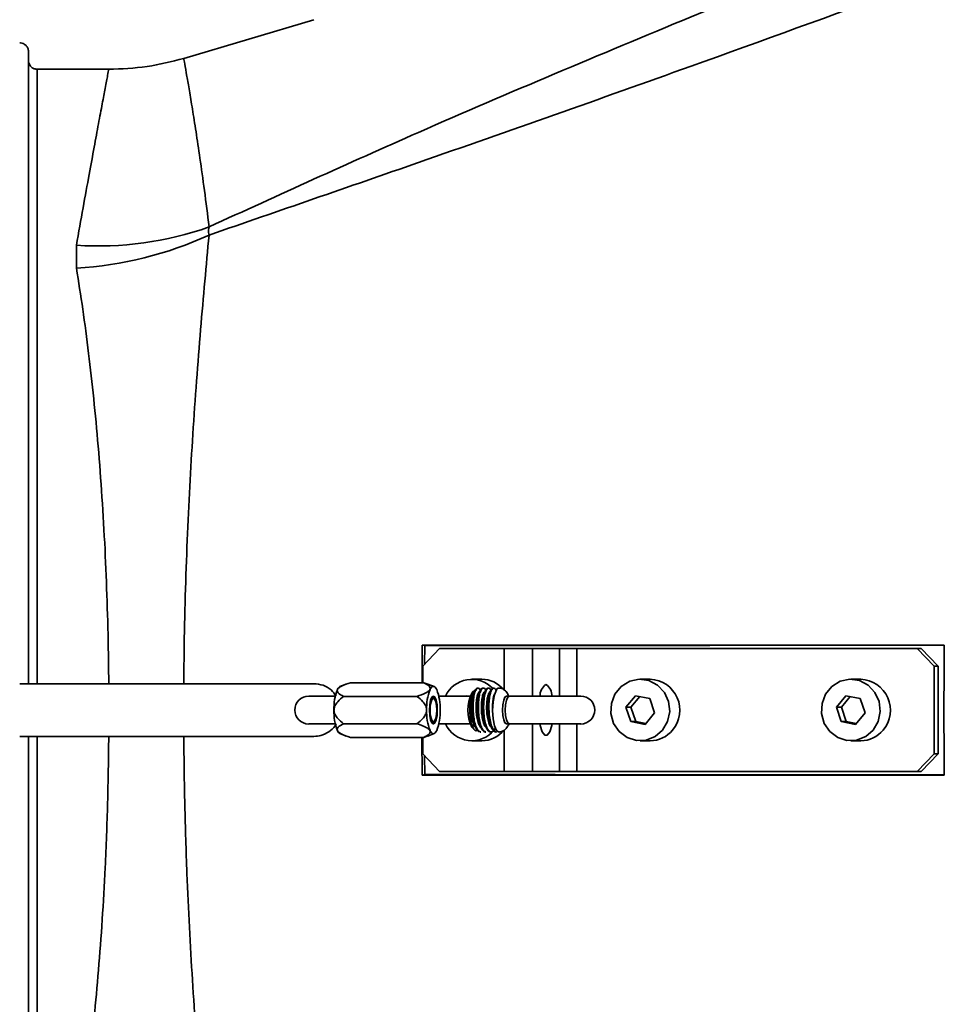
# Model space of a CAD drawing. Header units: millimetres. Extents: x 0 to 1118, y 0 to 864.
# Tile 77 of 96: x 996 to 1049, y 236 to 292. Entities that reach past the tile are written whole.
import ezdxf

# ---------------------------------------------------------------- set-up
doc = ezdxf.new("R2010")
doc.units = ezdxf.units.MM
doc.layers.add('ALPHAREV', color=7, linetype='Continuous', lineweight=25)
doc.styles.add('SLDTEXTSTYLE0', font='TXT', dxfattribs={"width": 0.605})
doc.dimstyles.new('SLDDIMSTYLE0', dxfattribs={"dimtxt": 3.175, "dimasz": 4.572, "dimexe": 0, "dimexo": 0.0625, "dimgap": 0.79375, "dimtad": 0, "dimtih": 1, "dimtoh": 1, "dimdec": 0, "dimlfac": 2, "dimrnd": 1e-09, "dimzin": 12, "dimdsep": 46, "dimtxsty": 'SLDTEXTSTYLE0', "dimsah": 1, "dimcen": 0.09, "dimadec": 0, "dimazin": 3, "dimtfac": 1, "dimtofl": 0, "dimtmove": 0, "dimatfit": 3, "dimfxl": 1, "dimfrac": 2, "dimtolj": 1, "dimtzin": 12, "dimarcsym": 0})

# ---------------------------------------------------------------- blocks, each defined once
blk = doc.blocks.new('_D_12')
at = {"layer": 'ALPHAREV'}
for p, q in [((959.241, 317.262), (958.149, 317.262)), ((958.149, 317.262), (958.149, 312.389)), ((970.155, 317.262), (971.246, 317.262)), ((971.246, 317.262), (971.246, 312.389)), ((847.772, 248.873), (847.772, 316.426)), ((1074.348, 306.544), (1074.348, 316.426)), ((847.772, 314.826), (949.056, 314.826)), ((1074.348, 314.826), (973.064, 314.826)), ((958.149, 312.389), (959.241, 312.389)), ((971.246, 312.389), (970.155, 312.389))]:
    blk.add_line(p, q, dxfattribs=at)
for points in [[(847.772, 314.826), (852.344, 314.064), (852.344, 315.588)], [(1074.348, 314.826), (1069.776, 315.588), (1069.776, 314.064)]]:
    blk.add_solid(points, dxfattribs=at)
at = {"layer": 'ALPHAREV', "char_height": 3.175, "attachment_point": 1, "style": 'SLDTEXTSTYLE0'}
for s, insert in [('453', (949.782, 316.482)), ('17.84', (959.241, 316.482))]:
    blk.add_mtext(s, dxfattribs=dict(at, insert=insert))
blk = doc.blocks.new('_D_13')
at = {"layer": 'ALPHAREV'}
for p, q in [((915.779, 332.68), (914.687, 332.68)), ((914.687, 332.68), (914.687, 327.807)), ((926.693, 332.68), (927.784, 332.68)), ((927.784, 332.68), (927.784, 327.807)), ((760.848, 271.67), (760.848, 331.844)), ((1074.348, 309.359), (1074.348, 331.844)), ((760.848, 330.243), (905.594, 330.243)), ((1074.348, 330.243), (929.602, 330.243)), ((914.687, 327.807), (915.779, 327.807)), ((927.784, 327.807), (926.693, 327.807))]:
    blk.add_line(p, q, dxfattribs=at)
for points in [[(760.848, 330.243), (765.42, 329.481), (765.42, 331.005)], [(1074.348, 330.243), (1069.776, 331.005), (1069.776, 329.481)]]:
    blk.add_solid(points, dxfattribs=at)
at = {"layer": 'ALPHAREV', "char_height": 3.175, "attachment_point": 1, "style": 'SLDTEXTSTYLE0'}
for s, insert in [('627', (906.32, 331.9)), ('24.69', (915.779, 331.9))]:
    blk.add_mtext(s, dxfattribs=dict(at, insert=insert))

msp = doc.modelspace()

# ---------------------------------------------------------------- linework, layer by layer
at = {"color": 7, "linetype": 'Continuous', "lineweight": 35}
for p, q in [((1005.437, 290.285), (1012.848, 292.486)), ((996.598, 290.665), (996.598, 254.695)), ((997.098, 289.664), (997.098, 254.695)), ((1001.168, 289.664), (997.098, 289.664)), ((999.326, 278.342), (999.326, 279.651)), ((1019.012, 256.894), (1018.997, 254.753)), ((1019.156, 256.866), (1019.012, 256.894)), ((1019.999, 256.695), (1019.041, 255.695)), ((1019.147, 255.806), (1019.156, 256.866)), ((1019.999, 256.695), (1023.67, 256.695)), ((1023.67, 256.695), (1023.67, 254.342)), ((1023.67, 256.695), (1025.287, 256.695)), ((1025.287, 256.695), (1026.82, 256.695)), ((1025.287, 253.989), (1025.287, 256.695)), ((1027.814, 256.695), (1026.82, 256.695)), ((1026.82, 256.695), (1026.82, 253.989)), ((1027.814, 256.695), (1047.183, 256.695)), ((1027.814, 253.989), (1027.814, 256.695)), ((1048.141, 255.695), (1047.183, 256.695)), ((1047.183, 256.695), (1047.41, 256.695)), ((1047.41, 256.695), (1048.369, 255.695)), ((1019.041, 255.695), (1019.041, 254.753)), ((1048.141, 255.695), (1048.141, 250.695)), ((1048.369, 255.695), (1048.141, 255.695)), ((1048.369, 255.695), (1048.369, 250.695)), ((1001.168, 254.695), (997.098, 254.695)), ((1005.437, 254.695), (1012.848, 254.695)), ((1014.681, 254.672), (1014.328, 254.537)), ((1014.919, 254.753), (1019.093, 254.753)), ((1019.093, 254.753), (1019.327, 254.662)), ((1019.684, 254.537), (1019.331, 254.672)), ((1022.397, 254.945), (1021.829, 254.945)), ((1022.488, 254.445), (1022.45, 254.445)), ((1022.787, 254.445), (1022.75, 254.445)), ((1023.087, 254.445), (1023.05, 254.445)), ((1023.369, 254.445), (1023.349, 254.445)), ((1031.985, 254.945), (1031.417, 254.945)), ((1043.971, 254.945), (1043.403, 254.945)), ((1014.079, 253.989), (1012.552, 253.989)), ((1014.536, 253.974), (1018.71, 253.974)), ((1019.582, 253.959), (1019.588, 253.953)), ((1019.699, 253.832), (1019.588, 253.953)), ((1021.746, 253.989), (1019.953, 253.989)), ((1021.553, 254.012), (1021.534, 253.989)), ((1021.672, 253.989), (1021.553, 254.012)), ((1021.897, 254.227), (1021.841, 254.165)), ((1023.959, 253.989), (1023.806, 253.989)), ((1028.035, 253.989), (1023.959, 253.989)), ((1031.142, 254.012), (1030.601, 253.355)), ((1031.386, 253.964), (1030.885, 253.355)), ((1031.958, 253.853), (1031.142, 254.012)), ((1043.127, 254.012), (1042.586, 253.355)), ((1043.372, 253.964), (1042.87, 253.355)), ((1043.943, 253.853), (1043.127, 254.012)), ((1030.601, 253.355), (1030.876, 252.538)), ((1030.885, 253.355), (1030.601, 253.355)), ((1030.885, 253.355), (1031.16, 252.538)), ((1032.233, 253.036), (1031.958, 253.853)), ((1042.586, 253.355), (1042.862, 252.538)), ((1042.87, 253.355), (1042.586, 253.355)), ((1042.87, 253.355), (1043.146, 252.538)), ((1044.219, 253.036), (1043.943, 253.853)), ((1031.693, 252.378), (1032.233, 253.036)), ((1043.678, 252.378), (1044.219, 253.036)), ((1012.552, 252.402), (1014.069, 252.402)), ((1014.536, 252.416), (1018.71, 252.416)), ((1019.588, 252.437), (1019.582, 252.431)), ((1019.588, 252.437), (1019.699, 252.558)), ((1019.953, 252.402), (1021.746, 252.402)), ((1021.841, 252.225), (1021.967, 252.087)), ((1023.806, 252.402), (1023.959, 252.402)), ((1023.959, 252.402), (1028.035, 252.402)), ((1025.287, 249.695), (1025.287, 252.402)), ((1026.82, 252.402), (1026.82, 249.695)), ((1027.814, 249.695), (1027.814, 252.402)), ((1030.876, 252.538), (1031.693, 252.378)), ((1031.16, 252.538), (1030.876, 252.538)), ((1031.16, 252.538), (1031.732, 252.426)), ((1042.862, 252.538), (1043.678, 252.378)), ((1043.146, 252.538), (1042.862, 252.538)), ((1043.146, 252.538), (1043.717, 252.426)), ((996.598, 251.695), (996.598, 215.725)), ((997.098, 251.695), (997.098, 216.726)), ((997.098, 251.695), (1001.168, 251.695)), ((1012.848, 251.695), (1005.437, 251.695)), ((1014.328, 251.854), (1014.683, 251.718)), ((1014.919, 251.637), (1019.093, 251.637)), ((1018.993, 251.637), (1019.012, 249.496)), ((1019.041, 251.637), (1019.041, 250.695)), ((1019.325, 251.729), (1019.093, 251.637)), ((1019.329, 251.718), (1019.684, 251.854)), ((1022.301, 251.945), (1022.338, 251.945)), ((1022.6, 251.945), (1022.638, 251.945)), ((1022.9, 251.945), (1022.937, 251.945)), ((1023.199, 251.945), (1023.237, 251.945)), ((1023.67, 252.048), (1023.67, 249.695)), ((1021.829, 251.445), (1022.397, 251.445)), ((1031.417, 251.445), (1031.985, 251.445)), ((1043.403, 251.445), (1043.971, 251.445)), ((1019.041, 250.695), (1019.999, 249.695)), ((1019.156, 249.525), (1019.147, 250.585)), ((1047.183, 249.695), (1048.141, 250.695)), ((1048.369, 250.695), (1047.41, 249.695)), ((1048.141, 250.695), (1048.369, 250.695)), ((1019.156, 249.525), (1019.012, 249.496)), ((1019.999, 249.695), (1023.67, 249.695)), ((1025.287, 249.695), (1023.67, 249.695)), ((1026.82, 249.695), (1025.287, 249.695)), ((1026.82, 249.695), (1027.814, 249.695)), ((1047.183, 249.695), (1027.814, 249.695)), ((1047.41, 249.695), (1047.183, 249.695))]:
    msp.add_line(p, q, dxfattribs=at)
at = {"color": 7, "linetype": 'Continuous', "lineweight": 35, "flags": 128}
for points in [[(1019.834, 254.364), (1019.789, 254.442), (1019.742, 254.499), (1019.693, 254.533), (1019.643, 254.545), (1019.593, 254.533), (1019.544, 254.499), (1019.496, 254.442), (1019.451, 254.364)], [(1022.301, 251.955), (1022.224, 251.968), (1022.122, 252.073), (1022.033, 252.253), (1021.957, 252.508), (1021.884, 252.978), (1021.869, 253.466), (1021.908, 253.928), (1021.993, 254.265), (1022.03, 254.343), (1022.103, 254.43), (1022.151, 254.445), (1022.151, 254.445)], [(1032.691, 252.056), (1032.267, 251.686), (1031.751, 251.48), (1031.199, 251.46), (1030.671, 251.628), (1030.223, 251.966), (1029.905, 252.437), (1029.751, 252.99), (1029.777, 253.565), (1029.981, 254.101), (1030.341, 254.538), (1030.817, 254.83), (1031.359, 254.944), (1031.906, 254.869), (1032.401, 254.613), (1032.789, 254.203), (1033.028, 253.684), (1033.093, 253.112), (1032.976, 252.549), (1032.691, 252.056)], [(1044.676, 252.056), (1044.252, 251.686), (1043.736, 251.48), (1043.184, 251.46), (1042.656, 251.628), (1042.209, 251.966), (1041.89, 252.437), (1041.736, 252.99), (1041.763, 253.565), (1041.967, 254.101), (1042.326, 254.538), (1042.803, 254.83), (1043.344, 254.944), (1043.892, 254.869), (1044.386, 254.613), (1044.774, 254.203), (1045.014, 253.684), (1045.079, 253.112), (1044.962, 252.549), (1044.676, 252.056)], [(1019.643, 253.989), (1019.556, 253.929), (1019.483, 253.757), (1019.434, 253.499), (1019.417, 253.195), (1019.434, 252.892), (1019.483, 252.634), (1019.556, 252.462), (1019.643, 252.402), (1019.729, 252.462), (1019.802, 252.634), (1019.851, 252.892), (1019.868, 253.195), (1019.851, 253.499), (1019.802, 253.757), (1019.729, 253.929), (1019.643, 253.989)], [(1019.453, 253.195), (1019.468, 252.94), (1019.509, 252.724), (1019.57, 252.579), (1019.643, 252.529), (1019.715, 252.579), (1019.777, 252.724), (1019.818, 252.94), (1019.832, 253.195), (1019.818, 253.45), (1019.777, 253.667), (1019.715, 253.811), (1019.643, 253.862), (1019.57, 253.811), (1019.509, 253.667), (1019.468, 253.45), (1019.453, 253.195)], [(1023.228, 254.343), (1023.114, 254.065), (1023.039, 253.654), (1023.014, 253.173), (1023.044, 252.695), (1023.123, 252.294), (1023.24, 252.03), (1023.37, 251.945)], [(1023.806, 252.402), (1023.72, 252.462), (1023.647, 252.634), (1023.598, 252.892), (1023.581, 253.195), (1023.598, 253.499), (1023.647, 253.757), (1023.72, 253.929), (1023.806, 253.989), (1023.806, 253.989)], [(1023.959, 252.402), (1023.872, 252.462), (1023.799, 252.634), (1023.75, 252.892), (1023.733, 253.195), (1023.75, 253.499), (1023.799, 253.757), (1023.872, 253.929), (1023.959, 253.989)], [(1025.709, 252.402), (1025.725, 252.321), (1025.836, 251.962), (1025.978, 251.77), (1026.129, 251.77), (1026.27, 251.962), (1026.382, 252.321), (1026.398, 252.402)], [(1019.451, 252.027), (1019.496, 251.949), (1019.544, 251.892), (1019.593, 251.857), (1019.643, 251.846), (1019.693, 251.857), (1019.742, 251.892), (1019.789, 251.949), (1019.834, 252.027)]]:
    msp.add_lwpolyline(points, dxfattribs=at)
at = {"color": 7, "linetype": 'Continuous', "lineweight": 35}
for centre, radius, start, end in [((1000.583, 298.439), 18.831, 266.1729, 289.5224), ((998.082, 299.361), 21.056, 273.3895, 294.6877), ((1014.468, 254.263), 0.307, 117.1139, 160.9019), ((1021.826, 253.295), 1.646, 43.8872, 155.0619), ((1022.388, 253.295), 1.65, 41.0475, 89.7088), ((1023.388, 254.271), 0.176, 96.1078, 155.6521), ((1026.489, 253.998), 0.781, 123.9644, 180.634), ((1025.617, 253.998), 0.781, 359.366, 56.0356), ((1031.914, 253.188), 1.758, 319.8925, 87.6744), ((1043.899, 253.188), 1.758, 319.8925, 87.6744), ((1012.552, 253.195), 0.794, 90, 270), ((1016.932, 253.312), 2.948, 159.105, 182.2751), ((1022.206, 253.312), 2.948, 159.105, 182.2751), ((1017.08, 253.312), 2.948, 357.7249, 20.895), ((1023.736, 253.195), 2.129, 152.8977, 207.1023), ((1028.035, 253.195), 0.794, 270, 90), ((1016.932, 253.078), 2.948, 177.7249, 200.895), ((1022.206, 253.078), 2.948, 177.7249, 200.895), ((1017.08, 253.078), 2.948, 339.105, 2.2751), ((1021.826, 253.098), 1.647, 205.0076, 320.7545), ((1014.468, 252.127), 0.307, 199.0981, 242.8861), ((1022.39, 253.093), 1.648, 270.2339, 320.988), ((1031.978, 253.093), 1.648, 270.2339, 320.988), ((1043.964, 253.093), 1.648, 270.2339, 320.988)]:
    msp.add_arc(centre, radius, start, end, dxfattribs=at)
for points, knots in [([(1006.876, 280.691), (1010.844, 282.504), (1019.936, 286.659), (1037.168, 293.861), (1052.035, 299.92), (1061.712, 303.836), (1063.368, 304.506)], [0, 0, 0, 0, 0.2123224, 0.4865923, 0.9121058, 1, 1, 1, 1]), ([(1063.368, 300.545), (1061.712, 299.922), (1052.035, 296.284), (1037.168, 290.818), (1019.936, 284.737), (1010.844, 281.599), (1006.876, 280.23)], [0, 0, 0, 0, 0.087894, 0.513408, 0.787678, 1, 1, 1, 1]), ([(996.098, 291.166), (996.111, 291.165), (996.18, 291.164), (996.303, 291.132), (996.446, 291.038), (996.549, 290.901), (996.593, 290.769), (996.597, 290.689), (996.598, 290.665)], [0, 0, 0, 0, 0.049949, 0.264355, 0.478783, 0.69333, 0.90804, 1, 1, 1, 1]), ([(1005.437, 290.285), (1004.744, 290.106), (1003.344, 289.744), (1001.898, 289.691), (1001.168, 289.664)], [0, 0, 0, 0, 0.494769, 1, 1, 1, 1]), ([(1005.437, 290.285), (1005.452, 290.202), (1005.482, 290.035), (1005.601, 289.361), (1005.753, 288.474), (1005.926, 287.418), (1006.131, 286.138), (1006.362, 284.595), (1006.615, 282.805), (1006.789, 281.397), (1006.876, 280.691)], [0, 0, 0, 0, 0.141069, 0.283443, 0.397954, 0.512469, 0.629503, 0.746542, 0.872911, 1, 1, 1, 1]), ([(997.098, 289.664), (997.073, 289.666), (997.012, 289.668), (996.9, 289.699), (996.77, 289.774), (996.66, 289.905), (996.605, 290.043), (996.6, 290.132), (996.598, 290.165)], [0, 0, 0, 0, 0.096123, 0.230011, 0.444459, 0.658901, 0.873471, 1, 1, 1, 1]), ([(999.326, 279.651), (999.455, 280.373), (999.713, 281.823), (1000.048, 283.67), (1000.342, 285.264), (1000.591, 286.607), (1000.802, 287.733), (1000.981, 288.679), (1001.116, 289.395), (1001.15, 289.574), (1001.168, 289.664)], [0, 0, 0, 0, 0.123633, 0.248251, 0.362734, 0.477215, 0.595018, 0.712819, 0.855614, 1, 1, 1, 1]), ([(1006.876, 280.23), (1006.795, 279.364), (1006.634, 277.633), (1006.391, 274.852), (1006.16, 271.943), (1005.95, 268.953), (1005.772, 265.924), (1005.626, 262.85), (1005.516, 259.695), (1005.457, 256.96), (1005.443, 255.288), (1005.437, 254.695)], [0, 0, 0, 0, 0.11745, 0.234897, 0.354764, 0.474625, 0.588617, 0.702604, 0.819245, 0.935884, 1, 1, 1, 1]), ([(1006.876, 280.691), (1006.852, 280.581), (1006.818, 280.419), (1006.862, 280.275), (1006.876, 280.23)], [0, 0, 0, 0, 0.682256, 1, 1, 1, 1]), ([(1001.168, 254.695), (1001.162, 255.253), (1001.145, 256.82), (1001.08, 259.38), (1000.96, 262.376), (1000.79, 265.332), (1000.573, 268.201), (1000.319, 270.935), (1000.025, 273.542), (999.697, 276.038), (999.45, 277.574), (999.326, 278.342)], [0, 0, 0, 0, 0.063683, 0.178905, 0.294128, 0.412794, 0.531461, 0.646913, 0.762367, 0.881183, 1, 1, 1, 1]), ([(1048.716, 256.895), (1046.952, 256.895), (1043.507, 256.895), (1039.362, 256.895), (1036.298, 256.895), (1034.155, 256.895), (1031.971, 256.895), (1029.769, 256.895), (1027.617, 256.894), (1025.097, 256.895), (1022.226, 256.894), (1020.065, 256.894), (1019.012, 256.894)], [0, 0, 0, 0, 0.178137, 0.34789, 0.418529, 0.487608, 0.564263, 0.63915, 0.710015, 0.781581, 0.893689, 1, 1, 1, 1]), ([(1019.156, 256.866), (1024.105, 256.87), (1033.956, 256.879), (1043.812, 256.883), (1048.716, 256.886)], [0, 0, 0, 0, 0.5024082, 1, 1, 1, 1]), ([(1048.716, 249.495), (1048.714, 249.829), (1048.709, 250.829), (1048.705, 252.562), (1048.706, 254.695), (1048.713, 256.162), (1048.716, 256.895)], [0, 0, 0, 0, 0.135144, 0.405434, 0.702698, 1, 1, 1, 1]), ([(996.098, 254.695), (996.116, 254.695), (996.191, 254.695), (996.319, 254.695), (996.458, 254.695), (996.557, 254.695), (996.595, 254.695), (996.597, 254.695), (996.598, 254.695)], [0, 0, 0, 0, 0.0717312, 0.2861308, 0.5005633, 0.7151212, 0.9298442, 1, 1, 1, 1]), ([(997.098, 254.695), (997.075, 254.695), (997.017, 254.695), (996.906, 254.695), (996.776, 254.695), (996.664, 254.695), (996.606, 254.695), (996.6, 254.695), (996.598, 254.695)], [0, 0, 0, 0, 0.087153, 0.221051, 0.435496, 0.649937, 0.864504, 1, 1, 1, 1]), ([(1005.437, 254.695), (1004.744, 254.695), (1003.344, 254.695), (1001.898, 254.695), (1001.168, 254.695)], [0, 0, 0, 0, 0.494769, 1, 1, 1, 1]), ([(1012.848, 254.695), (1013.022, 254.677), (1013.37, 254.64), (1013.823, 254.383), (1014.018, 254.113), (1014.108, 253.989)], [0, 0, 0, 0, 0.350738, 0.7016649, 1, 1, 1, 1]), ([(1014.919, 254.753), (1014.74, 254.693), (1014.494, 254.61), (1014.26, 254.468), (1014.196, 254.399), (1014.179, 254.367), (1014.178, 254.364)], [0, 0, 0, 0, 0.585476, 0.805225, 0.982363, 1, 1, 1, 1]), ([(1019.451, 254.364), (1019.459, 254.391), (1019.479, 254.457), (1019.386, 254.604), (1019.215, 254.691), (1019.093, 254.753)], [0, 0, 0, 0, 0.16037, 0.395211, 1, 1, 1, 1]), ([(1022.338, 251.949), (1022.295, 251.96), (1022.207, 251.981), (1022.088, 252.186), (1021.988, 252.497), (1021.922, 252.89), (1021.899, 253.317), (1021.914, 253.73), (1021.966, 254.083), (1022.049, 254.336), (1022.149, 254.457), (1022.247, 254.45), (1022.302, 254.343), (1022.326, 254.295)], [0, 0, 0, 0, 0.08746, 0.180814, 0.274145, 0.367492, 0.460848, 0.55418, 0.647522, 0.74088, 0.834212, 0.92755, 1, 1, 1, 1]), ([(1022.6, 251.955), (1022.575, 251.956), (1022.513, 251.957), (1022.42, 252.061), (1022.329, 252.245), (1022.24, 252.542), (1022.174, 252.966), (1022.16, 253.479), (1022.199, 253.946), (1022.268, 254.219), (1022.339, 254.367), (1022.393, 254.439), (1022.434, 254.435), (1022.45, 254.434)], [0, 0, 0, 0, 0.060689, 0.1457, 0.228826, 0.315279, 0.444746, 0.569494, 0.69931, 0.826507, 0.870124, 0.949808, 1, 1, 1, 1]), ([(1022.638, 251.963), (1022.613, 251.96), (1022.542, 251.952), (1022.432, 252.095), (1022.323, 252.363), (1022.243, 252.731), (1022.203, 253.15), (1022.204, 253.574), (1022.241, 253.956), (1022.313, 254.251), (1022.41, 254.43), (1022.512, 254.458), (1022.589, 254.405), (1022.621, 254.312), (1022.626, 254.298)], [0, 0, 0, 0, 0.051028, 0.144386, 0.237715, 0.331042, 0.4244, 0.517734, 0.611064, 0.70442, 0.797759, 0.891089, 0.984445, 1, 1, 1, 1]), ([(1022.9, 251.955), (1022.874, 251.956), (1022.812, 251.957), (1022.72, 252.061), (1022.629, 252.245), (1022.54, 252.542), (1022.474, 252.966), (1022.46, 253.479), (1022.499, 253.946), (1022.568, 254.219), (1022.639, 254.367), (1022.693, 254.439), (1022.734, 254.435), (1022.75, 254.434)], [0, 0, 0, 0, 0.060689, 0.1457, 0.228826, 0.315279, 0.444746, 0.569494, 0.69931, 0.826507, 0.870124, 0.949808, 1, 1, 1, 1]), ([(1023.167, 252.17), (1023.129, 252.103), (1023.052, 251.966), (1022.915, 251.925), (1022.78, 252.017), (1022.663, 252.244), (1022.57, 252.579), (1022.513, 252.983), (1022.499, 253.411), (1022.522, 253.815), (1022.581, 254.148), (1022.67, 254.376), (1022.771, 254.464), (1022.863, 254.435), (1022.91, 254.326), (1022.927, 254.286)], [0, 0, 0, 0, 0.075411, 0.155218, 0.235044, 0.314865, 0.394671, 0.474496, 0.554319, 0.634125, 0.713947, 0.793773, 0.873579, 0.953399, 1, 1, 1, 1]), ([(1023.2, 251.955), (1023.174, 251.956), (1023.112, 251.957), (1023.02, 252.061), (1022.929, 252.245), (1022.839, 252.542), (1022.773, 252.966), (1022.759, 253.479), (1022.798, 253.946), (1022.867, 254.219), (1022.939, 254.367), (1022.992, 254.439), (1023.034, 254.435), (1023.05, 254.434)], [0, 0, 0, 0, 0.060689, 0.1457, 0.228826, 0.315279, 0.444746, 0.569494, 0.69931, 0.826507, 0.870124, 0.949808, 1, 1, 1, 1]), ([(1023.237, 251.958), (1023.202, 251.961), (1023.121, 251.968), (1023.006, 252.144), (1022.902, 252.437), (1022.83, 252.82), (1022.799, 253.244), (1022.808, 253.663), (1022.854, 254.029), (1022.932, 254.302), (1023.031, 254.446), (1023.134, 254.46), (1023.196, 254.355), (1023.225, 254.304)], [0, 0, 0, 0, 0.071691, 0.165116, 0.258515, 0.351922, 0.445347, 0.538747, 0.632148, 0.725575, 0.818972, 0.912369, 1, 1, 1, 1]), ([(1023.228, 254.343), (1023.252, 254.38), (1023.292, 254.441), (1023.333, 254.436), (1023.349, 254.434)], [0, 0, 0, 0, 0.613539, 1, 1, 1, 1]), ([(1023.924, 253.989), (1023.897, 254.059), (1023.841, 254.205), (1023.671, 254.366), (1023.492, 254.447), (1023.397, 254.438), (1023.371, 254.436)], [0, 0, 0, 0, 0.3161493, 0.6515783, 0.9061021, 1, 1, 1, 1]), ([(1014.536, 253.974), (1014.418, 253.879), (1014.226, 253.724), (1014.047, 253.473), (1013.991, 253.301), (1013.987, 253.22), (1013.986, 253.195)], [0, 0, 0, 0, 0.464397, 0.757825, 0.926436, 1, 1, 1, 1]), ([(1014.178, 254.364), (1014.17, 254.337), (1014.15, 254.271), (1014.243, 254.123), (1014.413, 254.037), (1014.536, 253.974)], [0, 0, 0, 0, 0.16037, 0.395211, 1, 1, 1, 1]), ([(1018.71, 253.974), (1018.889, 254.035), (1019.135, 254.118), (1019.369, 254.26), (1019.433, 254.329), (1019.45, 254.361), (1019.451, 254.364)], [0, 0, 0, 0, 0.585476, 0.805225, 0.982363, 1, 1, 1, 1]), ([(1019.26, 253.195), (1019.258, 253.22), (1019.255, 253.301), (1019.199, 253.473), (1019.02, 253.724), (1018.827, 253.879), (1018.71, 253.974)], [0, 0, 0, 0, 0.073564, 0.242175, 0.535603, 1, 1, 1, 1]), ([(1022.146, 252.049), (1022.12, 252.035), (1022.053, 251.999), (1021.945, 252.093), (1021.84, 252.304), (1021.76, 252.619), (1021.714, 252.991), (1021.707, 253.381), (1021.735, 253.741), (1021.795, 254.035), (1021.878, 254.218), (1021.948, 254.291), (1021.984, 254.266), (1021.99, 254.262)], [0, 0, 0, 0, 0.067038, 0.172061, 0.277112, 0.380551, 0.482626, 0.584723, 0.685443, 0.784572, 0.883715, 0.981715, 1, 1, 1, 1]), ([(1022.001, 254.231), (1021.977, 254.227), (1021.924, 254.218), (1021.849, 254.047), (1021.792, 253.773), (1021.77, 253.42), (1021.782, 253.041), (1021.833, 252.678), (1021.92, 252.392), (1021.997, 252.227), (1022.046, 252.205), (1022.054, 252.201)], [0, 0, 0, 0, 0.1020039, 0.2240601, 0.3499924, 0.4769696, 0.5988927, 0.7251534, 0.8519029, 0.9737638, 1, 1, 1, 1]), ([(1021.93, 254.118), (1021.916, 254.093), (1021.875, 254.017), (1021.83, 253.768), (1021.807, 253.422), (1021.819, 253.039), (1021.872, 252.687), (1021.931, 252.45), (1021.973, 252.379), (1021.978, 252.37)], [0, 0, 0, 0, 0.08772, 0.265261, 0.444275, 0.616164, 0.794168, 0.972862, 1, 1, 1, 1]), ([(1022.011, 254.307), (1021.998, 254.279), (1021.97, 254.221), (1021.942, 254.163), (1021.928, 254.133)], [0, 0, 0, 0, 0.5001, 1, 1, 1, 1]), ([(1022.301, 254.231), (1022.294, 254.234), (1022.259, 254.254), (1022.194, 254.159), (1022.122, 253.95), (1022.079, 253.635), (1022.07, 253.267), (1022.097, 252.888), (1022.165, 252.552), (1022.254, 252.301), (1022.324, 252.231), (1022.355, 252.199)], [0, 0, 0, 0, 0.027357, 0.15269, 0.274872, 0.40208, 0.527007, 0.649479, 0.776793, 0.901279, 1, 1, 1, 1]), ([(1022.229, 254.131), (1022.206, 254.072), (1022.157, 253.948), (1022.116, 253.634), (1022.107, 253.266), (1022.135, 252.891), (1022.195, 252.568), (1022.255, 252.428), (1022.281, 252.367)], [0, 0, 0, 0, 0.160645, 0.339102, 0.514358, 0.686172, 0.864777, 1, 1, 1, 1]), ([(1022.311, 254.307), (1022.298, 254.279), (1022.27, 254.222), (1022.242, 254.163), (1022.228, 254.133)], [0, 0, 0, 0, 0.500699, 1, 1, 1, 1]), ([(1022.6, 254.226), (1022.582, 254.227), (1022.534, 254.231), (1022.462, 254.087), (1022.4, 253.832), (1022.371, 253.489), (1022.376, 253.112), (1022.42, 252.742), (1022.501, 252.439), (1022.581, 252.251), (1022.635, 252.218), (1022.65, 252.209)], [0, 0, 0, 0, 0.078808, 0.202149, 0.327559, 0.455545, 0.578558, 0.704394, 0.832255, 0.955011, 1, 1, 1, 1]), ([(1022.528, 254.119), (1022.52, 254.105), (1022.483, 254.047), (1022.438, 253.825), (1022.408, 253.491), (1022.413, 253.11), (1022.458, 252.748), (1022.519, 252.487), (1022.567, 252.397), (1022.579, 252.374)], [0, 0, 0, 0, 0.054902, 0.230936, 0.410587, 0.583258, 0.75989, 0.939366, 1, 1, 1, 1]), ([(1022.611, 254.307), (1022.597, 254.279), (1022.571, 254.223), (1022.542, 254.163), (1022.528, 254.133)], [0, 0, 0, 0, 0.5013065, 1, 1, 1, 1]), ([(1022.901, 254.24), (1022.9, 254.241), (1022.869, 254.264), (1022.809, 254.184), (1022.733, 254), (1022.683, 253.699), (1022.668, 253.337), (1022.688, 252.958), (1022.749, 252.607), (1022.841, 252.336), (1022.944, 252.171), (1023.016, 252.164), (1023.049, 252.161)], [0, 0, 0, 0, 0.004199, 0.119166, 0.230011, 0.345387, 0.460072, 0.571005, 0.686572, 0.800942, 0.912027, 1, 1, 1, 1]), ([(1022.829, 254.124), (1022.81, 254.081), (1022.765, 253.98), (1022.721, 253.697), (1022.705, 253.338), (1022.726, 252.959), (1022.784, 252.607), (1022.848, 252.441), (1022.879, 252.359)], [0, 0, 0, 0, 0.127285, 0.305015, 0.481681, 0.652566, 0.83059, 1, 1, 1, 1]), ([(1022.91, 254.307), (1022.897, 254.28), (1022.871, 254.225), (1022.842, 254.164), (1022.827, 254.133)], [0, 0, 0, 0, 0.50192, 1, 1, 1, 1]), ([(1023.126, 254.124), (1023.123, 254.119), (1023.092, 254.076), (1023.046, 253.878), (1023.013, 253.561), (1023.003, 253.301), (1023.015, 253.179), (1023.016, 253.176)], [0, 0, 0, 0, 0.040627, 0.354947, 0.679544, 0.993894, 1, 1, 1, 1]), ([(1013.986, 253.195), (1013.988, 253.163), (1013.994, 253.064), (1014.063, 252.893), (1014.241, 252.654), (1014.419, 252.51), (1014.536, 252.416)], [0, 0, 0, 0, 0.096073, 0.298633, 0.541046, 1, 1, 1, 1]), ([(1018.71, 252.416), (1018.826, 252.51), (1019.004, 252.654), (1019.183, 252.893), (1019.252, 253.064), (1019.258, 253.163), (1019.26, 253.195)], [0, 0, 0, 0, 0.458954, 0.701367, 0.903927, 1, 1, 1, 1]), ([(1014.103, 252.402), (1014.085, 252.364), (1013.994, 252.18), (1013.697, 251.937), (1013.281, 251.728), (1012.981, 251.705), (1012.848, 251.695)], [0, 0, 0, 0, 0.080623, 0.399609, 0.733261, 1, 1, 1, 1]), ([(1014.536, 252.416), (1014.416, 252.356), (1014.252, 252.273), (1014.157, 252.131), (1014.161, 252.062), (1014.176, 252.03), (1014.178, 252.027)], [0, 0, 0, 0, 0.5854757, 0.8052255, 0.9823632, 1, 1, 1, 1]), ([(1019.451, 252.027), (1019.433, 252.053), (1019.388, 252.119), (1019.149, 252.267), (1018.894, 252.354), (1018.71, 252.416)], [0, 0, 0, 0, 0.16037, 0.395211, 1, 1, 1, 1]), ([(1021.977, 252.362), (1021.991, 252.334), (1022.018, 252.277), (1022.046, 252.219), (1022.059, 252.19)], [0, 0, 0, 0, 0.499894, 1, 1, 1, 1]), ([(1022.277, 252.362), (1022.29, 252.334), (1022.317, 252.278), (1022.345, 252.22), (1022.359, 252.19)], [0, 0, 0, 0, 0.499267, 1, 1, 1, 1]), ([(1022.577, 252.362), (1022.59, 252.335), (1022.616, 252.28), (1022.645, 252.22), (1022.659, 252.19)], [0, 0, 0, 0, 0.498634, 1, 1, 1, 1]), ([(1022.876, 252.362), (1022.889, 252.335), (1022.915, 252.281), (1022.944, 252.22), (1022.958, 252.19)], [0, 0, 0, 0, 0.497993, 1, 1, 1, 1]), ([(1023.369, 251.945), (1023.439, 251.954), (1023.57, 251.969), (1023.73, 252.076), (1023.848, 252.22), (1023.911, 252.324), (1023.931, 252.399), (1023.931, 252.402)], [0, 0, 0, 0, 0.2508246, 0.4711529, 0.6970885, 0.9907397, 1, 1, 1, 1]), ([(996.598, 251.695), (996.595, 251.695), (996.588, 251.695), (996.525, 251.695), (996.41, 251.695), (996.261, 251.695), (996.151, 251.695), (996.098, 251.695)], [0, 0, 0, 0, 0.150308, 0.365241, 0.580097, 0.794802, 1, 1, 1, 1]), ([(996.598, 251.695), (996.598, 251.695), (996.598, 251.695), (996.617, 251.695), (996.7, 251.695), (996.812, 251.695), (996.945, 251.695), (997.039, 251.695), (997.096, 251.695), (997.098, 251.695)], [0, 0, 0, 0, 0.000296, 0.215224, 0.43016, 0.644992, 0.779498, 0.99393, 1, 1, 1, 1]), ([(999.326, 228.049), (999.455, 228.848), (999.713, 230.454), (1000.048, 233.03), (1000.342, 235.677), (1000.591, 238.398), (1000.802, 241.251), (1000.981, 244.43), (1001.116, 247.917), (1001.15, 250.431), (1001.168, 251.695)], [0, 0, 0, 0, 0.123633, 0.248251, 0.362734, 0.477215, 0.595018, 0.712819, 0.855614, 1, 1, 1, 1]), ([(1001.168, 251.695), (1001.883, 251.695), (1003.329, 251.695), (1004.73, 251.695), (1005.437, 251.695)], [0, 0, 0, 0, 0.494768, 1, 1, 1, 1]), ([(1005.437, 251.695), (1005.452, 250.391), (1005.482, 247.771), (1005.601, 244.142), (1005.753, 240.822), (1005.926, 237.799), (1006.131, 234.841), (1006.362, 231.889), (1006.615, 228.969), (1006.789, 227.099), (1006.876, 226.161)], [0, 0, 0, 0, 0.141069, 0.283443, 0.397954, 0.512469, 0.629503, 0.746542, 0.872911, 1, 1, 1, 1]), ([(1014.178, 252.027), (1014.196, 252), (1014.241, 251.934), (1014.48, 251.786), (1014.735, 251.7), (1014.919, 251.637)], [0, 0, 0, 0, 0.16037, 0.395211, 1, 1, 1, 1]), ([(1019.093, 251.637), (1019.212, 251.698), (1019.377, 251.781), (1019.471, 251.923), (1019.468, 251.991), (1019.453, 252.024), (1019.451, 252.027)], [0, 0, 0, 0, 0.585476, 0.805225, 0.982363, 1, 1, 1, 1]), ([(1019.012, 249.496), (1020.096, 249.496), (1022.327, 249.496), (1025.639, 249.496), (1028.595, 249.496), (1031.171, 249.496), (1033.364, 249.496), (1036.959, 249.496), (1042.053, 249.495), (1046.449, 249.495), (1048.716, 249.495)], [0, 0, 0, 0, 0.109507, 0.22536, 0.334632, 0.408057, 0.48549, 0.556171, 0.771067, 1, 1, 1, 1]), ([(1048.716, 249.505), (1043.812, 249.507), (1033.956, 249.511), (1024.105, 249.52), (1019.156, 249.525)], [0, 0, 0, 0, 0.497592, 1, 1, 1, 1])]:
    msp.add_open_spline(points, degree=3, knots=knots, dxfattribs=at)

# ---------------------------------------------------------------- dimensions: what is measured, and where the dimension line sits
at = {"layer": 'ALPHAREV'}
for base, p1, p2, picture, middle in [((760.848, 330.243), (1074.348, 307.759), (760.848, 270.07), '_D_13', (917.598, 330.243)), ((847.772, 314.826), (1074.348, 304.944), (847.772, 247.273), '_D_12', (961.06, 314.826))]:
    dim = msp.add_linear_dim(base=base, p1=p1, p2=p2, dimstyle='SLDDIMSTYLE0', dxfattribs=at)
    dim.commit()
    dim.dimension.update_dxf_attribs({"geometry": picture, "text_midpoint": middle, "dimtype": 160})

doc.saveas('drawing.dxf')
